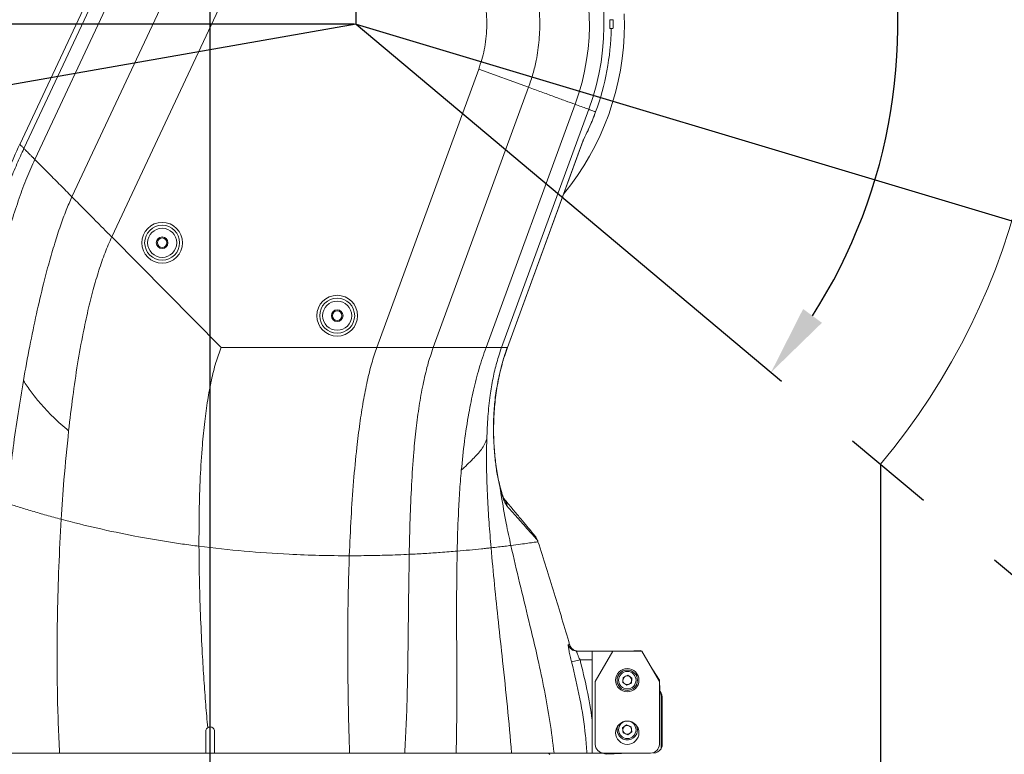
# Model space of a CAD drawing. Header units: millimetres. Extents: x 739 to 2567, y 424 to 1289.
# Tile 24 of 58: x 1993 to 2027, y 1103 to 1128. Entities that reach past the tile are written whole.
import ezdxf

# ---------------------------------------------------------------- set-up
doc = ezdxf.new("R2010")
doc.units = ezdxf.units.MM
doc.header["$PDSIZE"] = -1
doc.linetypes.add('CENTER2', pattern=[28.575, 19.05, -3.175, 3.175, -3.175])
doc.layers.add('5', color=7, linetype='Continuous', lineweight=35)
doc.styles.add('SLDTEXTSTYLE0', font='TXT', dxfattribs={"width": 0.7})
doc.styles.get("Standard").update_dxf_attribs({"font": 'times.ttf'})
doc.dimstyles.new('ISO-25', dxfattribs={"dimtxt": 3.5, "dimasz": 2.5, "dimexe": 1.25, "dimexo": 0.625, "dimtad": 1, "dimdec": 0, "dimlfac": 10, "dimtxsty": 'Standard', "dimcen": 2.5, "dimadec": 0, "dimazin": 0, "dimtfac": 1, "dimtmove": 0, "dimatfit": 3, "dimfxl": 1, "dimarcsym": 0})
doc.dimstyles.new('SLDDIMSTYLE3', dxfattribs={"dimtxt": 3.5, "dimasz": 2.4, "dimexe": 0, "dimexo": 0.0625, "dimgap": 0.875, "dimtad": 2, "dimlfac": 2, "dimrnd": 1e-09, "dimzin": 12, "dimdsep": 46, "dimtxsty": 'SLDTEXTSTYLE0', "dimsah": 1, "dimcen": 0.09, "dimadec": 0, "dimazin": 3, "dimtfac": 1, "dimtdec": 3, "dimtofl": 0, "dimtmove": 0, "dimatfit": 3, "dimfxl": 1, "dimfrac": 2, "dimtolj": 1, "dimtzin": 12, "dimarcsym": 0})

# ---------------------------------------------------------------- blocks, each defined once
blk = doc.blocks.new('*D120')
at = {"layer": '5', "color": 0, "lineweight": -2}
for p, q in [((2004.937, 1127.797), (1961.979, 1127.797)), ((1961.979, 1125.397), (1961.979, 1082.197)), ((1988.936, 1079.797), (1961.979, 1079.797))]:
    blk.add_line(p, q, dxfattribs=at)
at = {"layer": '5', "color": 0}
for points in [[(1962.379, 1125.397), (1961.579, 1125.397), (1961.979, 1127.797)], [(1961.579, 1082.197), (1962.379, 1082.197), (1961.979, 1079.797)]]:
    blk.add_solid(points, dxfattribs=at)
at = {"layer": 'Defpoints', "color": 0}
for p in [(2004.999, 1127.797), (1961.979, 1079.797), (1988.998, 1079.797)]:
    blk.add_point(p, dxfattribs=at)
at = {"layer": '5', "color": 0, "lineweight": 5, "insert": (1956.526, 1103.797), "char_height": 4.5, "attachment_point": 2, "rotation": 90}
blk.add_mtext('\\A1;480', dxfattribs=at)
blk = doc.blocks.new('*D121')
at = {"layer": '5', "color": 0, "lineweight": -2}
for p, q in [((1997.599, 1128.967), (1995.199, 1128.967)), ((1999.999, 1080.259), (1999.999, 1128.967)), ((2004.999, 1127.859), (2004.999, 1128.967)), ((2007.399, 1128.967), (2026.553, 1128.967))]:
    blk.add_line(p, q, dxfattribs=at)
at = {"layer": '5', "color": 0}
for points in [[(1997.599, 1128.567), (1997.599, 1129.367), (1999.999, 1128.967)], [(2007.399, 1129.367), (2007.399, 1128.567), (2004.999, 1128.967)]]:
    blk.add_solid(points, dxfattribs=at)
at = {"layer": 'Defpoints', "color": 0}
for p in [(1999.999, 1128.967), (2004.999, 1127.797), (1999.999, 1080.197)]:
    blk.add_point(p, dxfattribs=at)
at = {"layer": '5', "color": 0, "lineweight": 5, "insert": (2022.633, 1134.419), "char_height": 4.5, "attachment_point": 2}
blk.add_mtext('\\A1;50', dxfattribs=at)
blk = doc.blocks.new('*D122')
at = {"layer": '5', "color": 0, "lineweight": -2}
for p, q in [((2004.937, 1181.797), (1961.979, 1181.797)), ((1961.979, 1130.197), (1961.979, 1179.397)), ((2004.937, 1127.797), (1961.979, 1127.797))]:
    blk.add_line(p, q, dxfattribs=at)
at = {"layer": '5', "color": 0}
for points in [[(1962.379, 1179.397), (1961.579, 1179.397), (1961.979, 1181.797)], [(1961.579, 1130.197), (1962.379, 1130.197), (1961.979, 1127.797)]]:
    blk.add_solid(points, dxfattribs=at)
at = {"layer": 'Defpoints', "color": 0}
for p in [(1961.979, 1181.797), (2004.999, 1181.797), (2004.999, 1127.797)]:
    blk.add_point(p, dxfattribs=at)
at = {"layer": '5', "color": 0, "lineweight": 5, "insert": (1956.526, 1154.797), "char_height": 4.5, "attachment_point": 2, "rotation": 90}
blk.add_mtext('\\A1;540', dxfattribs=at)
blk = doc.blocks.new('*D126')
at = {"layer": '5', "color": 0, "lineweight": -2}
for p, q in [((2005.062, 1251.877), (2144.149, 1251.877)), ((2144.149, 1249.477), (2144.149, 1082.197)), ((2011.062, 1079.797), (2144.149, 1079.797))]:
    blk.add_line(p, q, dxfattribs=at)
at = {"layer": '5', "color": 0}
for points in [[(2144.549, 1249.477), (2143.749, 1249.477), (2144.149, 1251.877)], [(2143.749, 1082.197), (2144.549, 1082.197), (2144.149, 1079.797)]]:
    blk.add_solid(points, dxfattribs=at)
at = {"layer": 'Defpoints', "color": 0}
for p in [(2004.999, 1251.877), (2011, 1079.797), (2144.149, 1079.797)]:
    blk.add_point(p, dxfattribs=at)
at = {"layer": '5', "color": 0, "lineweight": 5, "insert": (2138.683, 1165.837), "char_height": 4.5, "attachment_point": 2, "rotation": 90}
blk.add_mtext('\\A1;1720.8', dxfattribs=at)
blk = doc.blocks.new('*D127')
at = {"layer": '5', "color": 0, "lineweight": -2}
for p, q in [((1880.919, 1127.734), (1880.919, 1010.797)), ((1999.999, 1080.134), (1999.999, 1010.797)), ((1883.319, 1010.797), (1997.599, 1010.797))]:
    blk.add_line(p, q, dxfattribs=at)
at = {"layer": '5', "color": 0}
for points in [[(1883.319, 1011.197), (1883.319, 1010.397), (1880.919, 1010.797)], [(1997.599, 1010.397), (1997.599, 1011.197), (1999.999, 1010.797)]]:
    blk.add_solid(points, dxfattribs=at)
at = {"layer": 'Defpoints', "color": 0}
for p in [(1880.919, 1127.797), (1999.999, 1080.197), (1999.999, 1010.797)]:
    blk.add_point(p, dxfattribs=at)
at = {"layer": '5', "color": 0, "lineweight": 5, "insert": (1940.459, 1016.262), "char_height": 4.5, "attachment_point": 2}
blk.add_mtext('\\A1;1190.8', dxfattribs=at)
blk = doc.blocks.new('*D129')
at = {"color": 0, "lineweight": -2}
for p, q in [((2010.899, 1197.897), (1868.956, 1197.897)), ((1869.956, 1195.497), (1869.956, 1142.551)), ((1869.956, 1082.997), (1869.956, 1135.942)), ((1984.489, 1080.597), (1868.956, 1080.597))]:
    blk.add_line(p, q, dxfattribs=at)
at = {"color": 0}
for points in [[(1870.356, 1195.497), (1869.556, 1195.497), (1869.956, 1197.897)], [(1869.556, 1082.997), (1870.356, 1082.997), (1869.956, 1080.597)]]:
    blk.add_solid(points, dxfattribs=at)
at = {"layer": 'Defpoints', "color": 0}
for p in [(2010.899, 1197.897), (1869.956, 1080.597), (1984.489, 1080.597)]:
    blk.add_point(p, dxfattribs=at)
at = {"color": 0, "lineweight": 5, "insert": (1869.956, 1139.247), "char_height": 3.5, "attachment_point": 5}
blk.add_mtext('1181', dxfattribs=at)
blk = doc.blocks.new('*D132')
at = {"color": 0, "lineweight": -2}
for start, end in [(97.4283, 140.8941), (164.0969, 182.5717)]:
    blk.add_arc((2004.999, 1127.797), 18.525, start, end, dxfattribs=at)
at = {"color": 0}
for points in [[(2002.63, 1145.767), (2002.578, 1146.565), (2004.999, 1146.321)], [(1986.095, 1126.922), (1986.891, 1127.009), (1986.756, 1124.58)]]:
    blk.add_solid(points, dxfattribs=at)
at = {"layer": 'Defpoints', "color": 0}
for p in [(2004.999, 1181.797), (1994.82, 1143.274), (2004.999, 1127.797), (2004.999, 1127.797), (1882.804, 1106.25)]:
    blk.add_point(p, dxfattribs=at)
at = {"color": 0, "lineweight": 5, "insert": (1988.478, 1136.177), "char_height": 3.5, "attachment_point": 5}
blk.add_mtext('100%%d', dxfattribs=at)
blk = doc.blocks.new('*D134')
at = {"color": 0, "lineweight": -2}
for p, q in [((2004.999, 1127.797), (2027.485, 1121.052)), ((2038.667, 1117.699), (2029.784, 1120.363)), ((2050.961, 1117.699), (2038.667, 1117.699))]:
    blk.add_line(p, q, dxfattribs=at)
at = {"color": 0}
blk.add_solid([(2029.899, 1120.746), (2029.669, 1119.98), (2027.485, 1121.052)], dxfattribs=at)
at = {"layer": 'Defpoints', "color": 0}
for p in [(2004.999, 1127.797), (2027.485, 1121.052)]:
    blk.add_point(p, dxfattribs=at)
at = {"color": 0, "insert": (2045.576, 1121.003), "char_height": 3.5, "attachment_point": 5}
blk.add_mtext('R235', dxfattribs=at)
blk = doc.blocks.new('*D147')
at = {"color": 0, "lineweight": -2}
for start, end in [(36.9052, 82.5925), (327.4075, 14.1667)]:
    blk.add_arc((2004.999, 1127.797), 18.577, start, end, dxfattribs=at)
at = {"color": 0}
for points in [[(2007.42, 1146.617), (2007.368, 1145.819), (2004.999, 1146.373)], [(2020.328, 1118.027), (2020.973, 1117.553), (2019.229, 1115.856)]]:
    blk.add_solid(points, dxfattribs=at)
at = {"layer": 'Defpoints', "color": 0}
for p in [(2004.999, 1181.797), (2017.234, 1141.775), (2004.999, 1127.797), (2004.999, 1127.797), (2106.578, 1042.562)]:
    blk.add_point(p, dxfattribs=at)
at = {"color": 0, "lineweight": 5, "insert": (2021.835, 1135.647), "char_height": 3.5, "attachment_point": 5}
blk.add_mtext('130%%d', dxfattribs=at)

msp = doc.modelspace()

# ---------------------------------------------------------------- linework, layer by layer
at = {"color": 1, "linetype": 'CENTER2'}
for q in [(2004.999062, 1181.796605), (1882.803809, 1106.250285), (2100.050095, 1048.039318)]:
    msp.add_line((2004.999062, 1127.796605), q, dxfattribs=at)
at = {"color": 7, "linetype": 'Continuous', "lineweight": 5}
for p, q in [((1993.612183, 1123.533092), (1997.30297, 1131.404972)), ((1993.9871, 1123.155025), (1997.755637, 1131.192736)), ((1996.678761, 1130.516601), (1993.469629, 1123.672015)), ((1996.669684, 1130.493778), (1993.470963, 1123.671399)), ((1995.26118, 1121.870238), (1999.293939, 1130.471492)), ((1996.623652, 1120.496317), (2000.938963, 1129.700211)), ((2013.705102, 1127.946605), (2013.747757, 1127.946605)), ((2013.747776, 1127.946605), (2013.80637, 1127.946605)), ((2013.747758, 1127.646605), (2013.705095, 1127.646605)), ((2013.747776, 1127.646605), (2013.705097, 1127.646605)), ((2013.80637, 1127.646605), (2013.747776, 1127.646605)), ((2005.713162, 1116.709129), (2009.209849, 1126.25402)), ((2010.915916, 1125.629017), (2009.209849, 1126.25402)), ((2007.648193, 1116.709129), (2010.915916, 1125.629017)), ((2009.457324, 1116.709129), (2012.51098, 1125.044679)), ((2009.989702, 1116.709129), (2012.980364, 1124.872725)), ((2010.188397, 1116.709126), (2012.779293, 1123.781485)), ((2010.18969, 1116.708384), (2012.789124, 1123.804047)), ((1993.470963, 1123.671399), (1993.472272, 1123.674172)), ((1996.623652, 1120.496317), (2000.37928, 1116.709129)), ((2000.37928, 1116.709129), (2005.713162, 1116.709129)), ((2010.092296, 1116.399943), (2010.193374, 1116.70752)), ((2009.977324, 1111.630756), (2009.938584, 1111.887417)), ((2011.227874, 1110.078988), (2011.228165, 1110.079078)), ((2011.238451, 1110.044759), (2011.227874, 1110.078988)), ((2011.227874, 1110.078988), (2011.238451, 1110.044759)), ((2012.566786, 1106.296605), (2013.099062, 1106.296605)), ((2013.099062, 1105.996605), (2013.099062, 1106.296605)), ((2013.799062, 1106.296605), (2013.099062, 1106.296605)), ((2013.799062, 1106.296605), (2013.199062, 1105.257374)), ((2014.799062, 1106.296605), (2013.799062, 1106.296605)), ((2014.279168, 1106.296605), (2014.758894, 1106.315699)), ((2014.770956, 1106.296605), (2014.758894, 1106.315699)), ((2015.399062, 1105.257374), (2014.799062, 1106.296605)), ((2012.680421, 1105.996605), (2012.390645, 1105.923327)), ((2013.099062, 1105.996605), (2012.680421, 1105.996605)), ((2013.099062, 1103.939575), (2013.099062, 1105.996605)), ((2015.399752, 1105.301154), (2015.097794, 1105.779185)), ((2013.199062, 1105.257374), (2013.199062, 1103.096605)), ((2014.157026, 1105.39573), (2014.142199, 1105.223161)), ((2014.142199, 1105.223161), (2014.284234, 1105.124035)), ((2014.31389, 1105.469174), (2014.157026, 1105.39573)), ((2014.455925, 1105.370048), (2014.31389, 1105.469174)), ((2014.441097, 1105.197479), (2014.455925, 1105.370048)), ((2015.399062, 1103.096605), (2015.399062, 1105.257374)), ((2015.399752, 1105.301154), (2015.413968, 1104.943991)), ((2014.284234, 1105.124035), (2014.441097, 1105.197479)), ((2015.399062, 1104.96981), (2015.432074, 1104.91263)), ((2015.448753, 1104.822259), (2015.399062, 1104.944238)), ((2015.457319, 1104.74263), (2015.448753, 1104.822259)), ((2015.457319, 1102.943951), (2015.457319, 1104.74263)), ((2015.499062, 1104.66263), (2015.499062, 1103.096605)), ((1999.849062, 1103.546605), (1999.849062, 1102.796605)), ((2000.149062, 1102.796605), (2000.149062, 1103.546605)), ((2014.277182, 1103.768422), (2014.139324, 1103.663565)), ((2014.139324, 1103.663565), (2014.161203, 1103.491747)), ((2014.43692, 1103.701462), (2014.277182, 1103.768422)), ((2014.320942, 1103.424787), (2014.4588, 1103.529644)), ((2014.4588, 1103.529644), (2014.43692, 1103.701462)), ((2014.161203, 1103.491747), (2014.320942, 1103.424787)), ((1999.849062, 1102.796605), (2000.149062, 1102.796605)), ((2011.301393, 1102.79565), (2011.308919, 1102.799367)), ((2011.649062, 1102.746605), (2011.599062, 1102.796605)), ((2013.499062, 1102.796605), (2013.099062, 1102.796605)), ((2013.499062, 1102.796605), (2015.099062, 1102.796605)), ((2014.348796, 1102.796605), (2013.599124, 1102.766765))]:
    msp.add_line(p, q, dxfattribs=at)
at = {"color": 8, "linetype": 'Continuous', "lineweight": 5}
for p, q in [((1993.470963, 1123.671399), (1993.474105, 1123.669917)), ((2010.185071, 1116.710342), (2010.188394, 1116.709125)), ((2009.875552, 1115.593614), (2009.87394, 1115.593947))]:
    msp.add_line(p, q, dxfattribs=at)
msp.add_line((2022.982679, 1112.706558), (2022.982679, 1020.8043))
at = {"color": 7, "linetype": 'Continuous', "lineweight": 5}
for centre, radius in [((1998.353228, 1120.296605), 0.7), ((1998.353228, 1120.296605), 0.6), ((1998.353228, 1120.296605), 0.5), ((1998.353228, 1120.296605), 0.2), ((1998.353228, 1120.296605), 0.165), ((2004.353228, 1117.796605), 0.7), ((2004.353228, 1117.796605), 0.6), ((2004.353228, 1117.796605), 0.5), ((2004.353228, 1117.796605), 0.2), ((2004.353228, 1117.796605), 0.165), ((2014.299062, 1105.296605), 0.4), ((2014.299062, 1105.296605), 0.35), ((2014.299062, 1105.296605), 0.3), ((2014.299062, 1103.496605), 0.4), ((2014.299062, 1103.596605), 0.3)]:
    msp.add_circle(centre, radius, dxfattribs=at)
for centre, radius, start, end in [((2004.999062, 1127.796605), 8.5, 339.8801351, 154.8801351), ((2004.999062, 1127.796605), 8, 339.8801351, 154.8801349), ((2004.999062, 1127.796605), 9.2, 0, 2.2122486), ((2004.999062, 1127.796605), 9.2, 320.6762002, 0), ((2004.999062, 1127.796605), 8.75, 339.8801351, 359.0177369), ((2004.999062, 1127.796605), 8.75, 332.8696444, 339.8801351), ((2009.710485, 1111.213452), 0.47265, 5.8641638, 39.9275355), ((2010.750425, 1109.931549), 0.5, 17.1609806, 40), ((2010.753271, 1109.933969), 0.496264, 16.990931, 39.9971279), ((2012.566995, 1106.596069), 0.299464, 195.4085583, 269.9600923), ((2012.612958, 1106.596393), 0.299788, 195.5526923, 269.984364), ((2012.613523, 1106.596605), 0.3, 195.5802176, 269.9999445), ((2014.299062, 1105.296605), 0.15, 175.0890209, 235.0890209), ((2014.299062, 1105.296605), 0.15, 115.0890209, 175.0890209), ((2014.299062, 1105.296605), 0.15, 55.0890209, 115.0890209), ((2014.299062, 1105.296605), 0.15, 295.0890209, 355.0890209), ((2014.299062, 1105.296605), 0.15, 355.0890209, 55.0890209), ((2014.299062, 1105.296605), 0.15, 235.0890209, 295.0890209), ((2015.306116, 1104.84266), 0.144088, 351.8604902, 29.0523025), ((2014.999062, 1104.66263), 0.5, 0, 30), ((2014.299062, 1103.596605), 0.35, 156.8676034, 337.2571463), ((2014.299062, 1103.596605), 0.15, 127.2571463, 187.2571463), ((2014.299062, 1103.596605), 0.15, 187.2571463, 247.2571463), ((2014.299062, 1103.596605), 0.15, 67.2571463, 127.2571463), ((2014.299062, 1103.596605), 0.15, 7.2571463, 67.2571463), ((2014.299062, 1103.596605), 0.15, 307.2571463, 7.2571463), ((2014.299062, 1103.596605), 0.35, 337.2571463, 23.1323966), ((2014.299062, 1103.596605), 0.15, 247.2571463, 307.2571463), ((2013.499062, 1103.096605), 0.3, 180, 270), ((2015.099062, 1103.096605), 0.3, 270, 0), ((2015.199062, 1103.096605), 0.3, 270, 329.4131196), ((2013.587193, 1103.066528), 0.3, 244.1244623, 272.2793549)]:
    msp.add_arc(centre, radius, start, end, dxfattribs=at)
at = {"color": 8, "linetype": 'Continuous', "lineweight": 5}
msp.add_arc((2009.655241, 1111.813058), 0.304081, 359.113174, 14.7981712, dxfattribs=at)
at = {"color": 7, "linetype": 'Continuous', "lineweight": 5}
msp.add_ellipse((2014.999062, 1104.66263), major_axis=(0.5, 0), ratio=0.4, start_param=0, end_param=0.411516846, dxfattribs=at)
for points, knots in [([(1999.293939, 1130.471492), (1999.389795, 1130.660975), (1999.581508, 1131.039943), (1999.952671, 1131.588389), (2000.392855, 1132.115277), (2000.907509, 1132.605754), (2001.489728, 1133.049011), (2002.139947, 1133.429324), (2002.850381, 1133.73639), (2003.551721, 1133.943487), (2004.228847, 1134.061549), (2004.87165, 1134.107816), (2005.537653, 1134.088106), (2006.21951, 1133.99211), (2006.907459, 1133.815498), (2007.570879, 1133.563807), (2008.200369, 1133.238197), (2008.789409, 1132.845732), (2009.332845, 1132.389626), (2009.821403, 1131.872946), (2010.250197, 1131.303857), (2010.612027, 1130.69171), (2010.900108, 1130.043352), (2011.114195, 1129.368701), (2011.253118, 1128.673226), (2011.311439, 1127.965083), (2011.290653, 1127.253552), (2011.200218, 1126.625239), (2011.071326, 1126.08363), (2010.967955, 1125.781198), (2010.91627, 1125.629981)], [0, 0, 0, 0, 0.033091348, 0.066182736, 0.103023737, 0.139982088, 0.176822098, 0.216911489, 0.257154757, 0.297246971, 0.330666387, 0.364172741, 0.397590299, 0.434401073, 0.471330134, 0.508141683, 0.544827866, 0.581629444, 0.618315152, 0.655244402, 0.692292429, 0.729220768, 0.765905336, 0.802706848, 0.839393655, 0.876281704, 0.91328873, 0.950176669, 0.975088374, 1, 1, 1, 1]), ([(2009.209849, 1126.25402), (2009.278803, 1126.471314), (2009.424251, 1126.929661), (2009.501051, 1127.6631), (2009.462112, 1128.421165), (2009.292178, 1129.160777), (2009.004028, 1129.862828), (2008.598476, 1130.506102), (2008.092155, 1131.073545), (2007.497028, 1131.544862), (2006.833563, 1131.912205), (2006.116551, 1132.160899), (2005.390716, 1132.28415), (2004.678563, 1132.286803), (2004.178803, 1132.212653), (2003.667804, 1132.08786), (2003.147429, 1131.903644), (2002.483369, 1131.535427), (2001.891502, 1131.058462), (2001.455105, 1130.565244), (2001.143775, 1130.104921), (2001.007234, 1129.835114), (2000.938963, 1129.700211)], [0, 0, 0, 0, 0.049891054, 0.10523683, 0.160581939, 0.215695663, 0.270806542, 0.326220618, 0.381635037, 0.436768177, 0.491902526, 0.547147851, 0.602393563, 0.652555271, 0.702719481, 0.712688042, 0.7679008, 0.823111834, 0.878430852, 0.933750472, 0.966875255, 1, 1, 1, 1]), ([(2013.705095, 1127.646605), (2013.70399, 1127.648266), (2013.701781, 1127.65159), (2013.699073, 1127.677518), (2013.697117, 1127.715689), (2013.69605, 1127.763281), (2013.695909, 1127.814494), (2013.696699, 1127.863673), (2013.698388, 1127.905339), (2013.700882, 1127.934635), (2013.703292, 1127.945712), (2013.704752, 1127.946432), (2013.705102, 1127.946605)], [0, 0, 0, 0, 0.1076271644, 0.2152594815, 0.3227583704, 0.4300673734, 0.5372398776, 0.6443549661, 0.7514972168, 0.8587487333, 0.9661753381, 1, 1, 1, 1]), ([(2013.80637, 1127.946605), (2013.807671, 1127.944938), (2013.810276, 1127.941605), (2013.814046, 1127.915625), (2013.817039, 1127.877378), (2013.818801, 1127.829722), (2013.819035, 1127.778539), (2013.817714, 1127.729474), (2013.815062, 1127.6879), (2013.811505, 1127.658606), (2013.808449, 1127.647501), (2013.806771, 1127.646778), (2013.80637, 1127.646605)], [0, 0, 0, 0, 0.107754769, 0.215553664, 0.323267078, 0.430645, 0.537624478, 0.644388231, 0.751259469, 0.858488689, 0.966100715, 1, 1, 1, 1]), ([(2012.51098, 1125.044679), (2012.404352, 1125.083741), (2012.190875, 1125.161947), (2011.778851, 1125.312888), (2011.354178, 1125.468464), (2011.062014, 1125.575495), (2010.915916, 1125.629017)], [0, 0, 0, 0, 0.249602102, 0.499724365, 0.749835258, 1, 1, 1, 1]), ([(2012.980364, 1124.872725), (2012.961596, 1124.8796), (2012.924092, 1124.893339), (2012.721441, 1124.967579), (2012.581214, 1125.018949), (2012.51098, 1125.044679)], [0, 0, 0, 0, 0.333314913, 0.666082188, 1, 1, 1, 1]), ([(2012.811374, 1123.855724), (2012.858079, 1123.950512), (2012.931885, 1124.1003), (2013.024354, 1124.308359), (2013.08946, 1124.462733), (2013.143811, 1124.59759), (2013.187669, 1124.712123), (2013.211, 1124.775561), (2013.215108, 1124.786728)], [0, 0, 0, 0, 0.396805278, 0.627054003, 0.74437217, 0.861024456, 0.975534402, 1, 1, 1, 1]), ([(2013.215109, 1124.786728), (2013.186585, 1124.797177), (2013.129536, 1124.818077), (2013.030089, 1124.854508), (2012.980364, 1124.872725)], [0, 0, 0, 0, 0.4999765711, 1, 1, 1, 1]), ([(2012.779293, 1123.781485), (2012.779517, 1123.782043), (2012.78521, 1123.796276), (2012.797245, 1123.825933), (2012.806485, 1123.845415), (2012.811374, 1123.855724)], [0, 0, 0, 0, 0.018868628, 0.48077855, 1, 1, 1, 1]), ([(2012.786934, 1123.800772), (2012.788264, 1123.804504), (2012.792278, 1123.815775), (2012.798393, 1123.829016), (2012.802985, 1123.838661), (2012.804181, 1123.841104), (2012.804437, 1123.841621), (2012.804453, 1123.841653)], [0, 0, 0, 0, 0.2541825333, 0.7675203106, 0.9085567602, 0.9942849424, 1, 1, 1, 1]), ([(1993.472285, 1123.674165), (1993.472285, 1123.674164), (1993.329447, 1123.373494), (1993.052874, 1122.723793), (1992.677758, 1121.712704), (1992.208284, 1120.293618), (1991.919147, 1119.209632), (1991.726096, 1118.485877)], [0, 0, 0, 0, 0.000001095, 0.182183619, 0.38615181, 0.590146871, 1, 1, 1, 1]), ([(1993.612183, 1123.533092), (1993.531749, 1123.356014), (1993.361429, 1122.981051), (1993.118916, 1122.382912), (1992.851775, 1121.681224), (1992.564322, 1120.873058), (1992.371766, 1120.287288), (1992.271454, 1119.982133)], [0, 0, 0, 0, 0.14986659, 0.317343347, 0.502019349, 0.740578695, 1, 1, 1, 1]), ([(1993.472273, 1123.674175), (1993.480285, 1123.666096), (1993.496156, 1123.650095), (1993.524071, 1123.621944), (1993.554101, 1123.59166), (1993.583687, 1123.561832), (1993.603207, 1123.542145), (1993.612183, 1123.533092)], [0, 0, 0, 0, 0.202215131, 0.400547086, 0.597531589, 0.814934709, 1, 1, 1, 1]), ([(1993.612183, 1123.533092), (1993.6166, 1123.528638), (1993.625433, 1123.519731), (1993.650387, 1123.494567), (1993.689709, 1123.454912), (1993.730255, 1123.414035), (1993.763755, 1123.380238), (1993.786436, 1123.357374), (1993.809867, 1123.333744), (1993.834924, 1123.308454), (1993.853678, 1123.289572), (1993.871019, 1123.272078), (1993.886403, 1123.256568), (1993.906195, 1123.236611), (1993.940342, 1123.202174), (1993.96646, 1123.175837), (1993.9871, 1123.155025)], [0, 0, 0, 0, 0.124989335, 0.249978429, 0.374829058, 0.499561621, 0.546470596, 0.597557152, 0.644291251, 0.691629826, 0.749773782, 0.756630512, 0.795398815, 0.841677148, 0.874886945, 1, 1, 1, 1]), ([(1993.9871, 1123.155025), (1993.894325, 1122.946871), (1993.699685, 1122.510165), (1993.441945, 1121.80872), (1993.190381, 1121.041772), (1992.950394, 1120.212381), (1992.697296, 1119.241641), (1992.542189, 1118.547989), (1992.453261, 1118.15029)], [0, 0, 0, 0, 0.128460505, 0.269508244, 0.422787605, 0.58773064, 0.763629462, 1, 1, 1, 1]), ([(1993.9871, 1123.155025), (1994.033911, 1123.10782), (1994.127383, 1123.013562), (1994.296271, 1122.843251), (1994.47788, 1122.660116), (1994.667676, 1122.468728), (1994.859539, 1122.275257), (1995.057335, 1122.075782), (1995.19115, 1121.940852), (1995.26118, 1121.870238)], [0, 0, 0, 0, 0.141816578, 0.28317839, 0.42576116, 0.569348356, 0.711903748, 0.849227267, 1, 1, 1, 1]), ([(1995.26118, 1121.870238), (1995.193789, 1121.718142), (1995.049246, 1121.391922), (1994.856016, 1120.858921), (1994.660612, 1120.258917), (1994.468247, 1119.594892), (1994.256925, 1118.788409), (1994.033981, 1117.833428), (1993.803426, 1116.72653), (1993.667141, 1115.964321), (1993.596833, 1115.571103)], [0, 0, 0, 0, 0.074042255, 0.158808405, 0.253991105, 0.359096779, 0.473523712, 0.636339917, 0.812390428, 1, 1, 1, 1]), ([(1995.26118, 1121.870238), (1995.321095, 1121.809817), (1995.441774, 1121.688118), (1995.651588, 1121.47653), (1995.84787, 1121.278621), (1996.022446, 1121.102573), (1996.167231, 1120.956571), (1996.313752, 1120.808818), (1996.466114, 1120.655173), (1996.56943, 1120.550993), (1996.623652, 1120.496317)], [0, 0, 0, 0, 0.161756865, 0.325809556, 0.495640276, 0.595142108, 0.694802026, 0.794379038, 0.892085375, 1, 1, 1, 1]), ([(1996.623652, 1120.496317), (1996.545126, 1120.317473), (1996.380159, 1119.94176), (1996.173647, 1119.335699), (1995.979488, 1118.673111), (1995.802211, 1117.957132), (1995.621489, 1117.107734), (1995.446305, 1116.122936), (1995.28042, 1115.003771), (1995.191991, 1114.242286), (1995.146779, 1113.852959)], [0, 0, 0, 0, 0.08262367, 0.173574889, 0.272750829, 0.379774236, 0.494091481, 0.653688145, 0.822939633, 1, 1, 1, 1]), ([(2000.37928, 1116.709129), (2000.314921, 1116.536423), (2000.177033, 1116.166401), (2000.030725, 1115.559806), (1999.904572, 1114.883144), (1999.804812, 1114.142343), (1999.718415, 1113.257189), (1999.655123, 1112.231432), (1999.617466, 1111.072959), (1999.615703, 1110.289862), (1999.614806, 1109.891208)], [0, 0, 0, 0, 0.076358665, 0.163598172, 0.261392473, 0.368923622, 0.485099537, 0.648197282, 0.820906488, 1, 1, 1, 1]), ([(2005.713162, 1116.709129), (2005.653142, 1116.530262), (2005.524514, 1116.146934), (2005.376161, 1115.5268), (2005.24049, 1114.83559), (2005.122879, 1114.076687), (2005.008937, 1113.16059), (2004.907737, 1112.083998), (2004.822699, 1110.845469), (2004.787427, 1110.001056), (2004.769212, 1109.564985)], [0, 0, 0, 0, 0.073148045, 0.156763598, 0.250981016, 0.355519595, 0.469857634, 0.633271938, 0.810614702, 1, 1, 1, 1]), ([(2005.713162, 1116.709129), (2005.790169, 1116.709127), (2005.9369, 1116.709125), (2006.153293, 1116.709126), (2006.361391, 1116.709127), (2006.567023, 1116.709128), (2006.814968, 1116.709131), (2007.093718, 1116.709115), (2007.391709, 1116.709122), (2007.563101, 1116.709127), (2007.648193, 1116.709129)], [0, 0, 0, 0, 0.107913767, 0.205619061, 0.305196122, 0.404856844, 0.504360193, 0.674188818, 0.838242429, 1, 1, 1, 1]), ([(2007.648193, 1116.709129), (2007.580757, 1116.507479), (2007.439272, 1116.084409), (2007.285709, 1115.412351), (2007.156521, 1114.688285), (2007.054753, 1113.915503), (2006.966142, 1113.008255), (2006.897641, 1111.969092), (2006.849001, 1110.802264), (2006.831733, 1110.015354), (2006.822927, 1109.61403)], [0, 0, 0, 0, 0.082234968, 0.172532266, 0.271296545, 0.378321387, 0.49301658, 0.653394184, 0.823230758, 1, 1, 1, 1]), ([(2007.648193, 1116.709129), (2007.745727, 1116.709125), (2007.931671, 1116.709118), (2008.206803, 1116.70913), (2008.473851, 1116.709129), (2008.695709, 1116.709124), (2008.871811, 1116.70913), (2009.002358, 1116.709122), (2009.128651, 1116.709127), (2009.246437, 1116.709127), (2009.35626, 1116.709129), (2009.423369, 1116.709129), (2009.457324, 1116.709129)], [0, 0, 0, 0, 0.147871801, 0.281910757, 0.421691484, 0.562526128, 0.634200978, 0.709372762, 0.781624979, 0.854573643, 0.926418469, 1, 1, 1, 1]), ([(2009.457324, 1116.709129), (2009.375732, 1116.470792), (2009.209219, 1115.984397), (2009.017538, 1115.2275), (2008.84807, 1114.391156), (2008.707864, 1113.472848), (2008.643023, 1112.825796), (2008.609824, 1112.494515)], [0, 0, 0, 0, 0.1699650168, 0.346861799, 0.5317205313, 0.7602471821, 1, 1, 1, 1]), ([(2009.457324, 1116.709129), (2009.486623, 1116.709128), (2009.52246, 1116.709128), (2009.56691, 1116.709129), (2009.592008, 1116.709129), (2009.613508, 1116.709126), (2009.647716, 1116.709131), (2009.691261, 1116.70911), (2009.750462, 1116.709129), (2009.814474, 1116.709129), (2009.879658, 1116.709129), (2009.9355, 1116.709129), (2009.970906, 1116.709129), (2009.983436, 1116.709129), (2009.989702, 1116.709129)], [0, 0, 0, 0, 0.1250727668, 0.1529883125, 0.1876123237, 0.2307507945, 0.243418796, 0.3316553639, 0.4145046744, 0.5003517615, 0.6252293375, 0.7501919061, 0.8750758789, 1, 1, 1, 1]), ([(2009.989702, 1116.709129), (2009.932451, 1116.538847), (2009.814531, 1116.188116), (2009.689478, 1115.635979), (2009.586652, 1115.014765), (2009.513535, 1114.320024), (2009.492606, 1113.828195), (2009.481765, 1113.57346)], [0, 0, 0, 0, 0.162507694, 0.334720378, 0.518358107, 0.750541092, 1, 1, 1, 1]), ([(2009.87394, 1115.593947), (2009.951231, 1115.91937), (2010.040649, 1116.295856), (2010.170355, 1116.659924), (2010.188383, 1116.709127), (2010.188383, 1116.709129)], [0, 0, 0, 0, 0.864367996, 0.999994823, 1, 1, 1, 1]), ([(2009.879864, 1115.59269), (2009.900238, 1115.693968), (2009.954131, 1115.961868), (2010.059391, 1116.334333), (2010.150803, 1116.602371), (2010.187365, 1116.709578)], [0, 0, 0, 0, 0.2672473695, 0.7069204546, 1, 1, 1, 1]), ([(2009.989702, 1116.709129), (2010.000178, 1116.709129), (2010.022588, 1116.709131), (2010.058193, 1116.70913), (2010.09449, 1116.709123), (2010.129012, 1116.709128), (2010.16055, 1116.709128), (2010.179037, 1116.709127), (2010.188396, 1116.709126)], [0, 0, 0, 0, 0.152110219, 0.325376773, 0.510995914, 0.668604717, 0.832225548, 1, 1, 1, 1]), ([(1993.596833, 1115.571103), (1993.534133, 1115.19449), (1993.406337, 1114.426868), (1993.205566, 1113.026397), (1993.090384, 1112.005486), (1993.019022, 1111.372965)], [0, 0, 0, 0, 0.268163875, 0.546579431, 1, 1, 1, 1]), ([(1993.596833, 1115.571103), (1993.683183, 1115.441969), (1993.856477, 1115.182814), (1994.194895, 1114.760321), (1994.613495, 1114.304319), (1994.968059, 1114.004224), (1995.146779, 1113.852959)], [0, 0, 0, 0, 0.207386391, 0.416197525, 0.705730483, 1, 1, 1, 1]), ([(2009.938584, 1111.887419), (2009.938584, 1111.88742), (2009.90386, 1112.022912), (2009.843993, 1112.304604), (2009.778537, 1112.765894), (2009.73171, 1113.266318), (2009.705691, 1113.811331), (2009.716201, 1114.387768), (2009.765022, 1114.989561), (2009.83765, 1115.392572), (2009.87394, 1115.593947)], [0, 0, 0, 0, 0.0000013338, 0.1475840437, 0.2953575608, 0.4426407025, 0.5851001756, 0.7274068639, 0.8637923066, 1, 1, 1, 1]), ([(2009.930217, 1111.964093), (2009.911236, 1112.044598), (2009.871863, 1112.211591), (2009.825569, 1112.480903), (2009.785788, 1112.764165), (2009.755421, 1113.050638), (2009.733047, 1113.338271), (2009.717982, 1113.633081), (2009.714344, 1113.938943), (2009.721958, 1114.259585), (2009.741358, 1114.583602), (2009.772294, 1114.909064), (2009.816256, 1115.230437), (2009.853031, 1115.458529), (2009.878902, 1115.577165), (2009.88216, 1115.592104)], [0, 0, 0, 0, 0.091812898, 0.190449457, 0.282679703, 0.369767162, 0.453076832, 0.529955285, 0.611547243, 0.690246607, 0.767993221, 0.844088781, 0.918059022, 0.989681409, 1, 1, 1, 1]), ([(1995.146779, 1113.852959), (1995.089621, 1113.289534), (1994.986561, 1112.273622), (1994.920704, 1111.265386), (1994.891371, 1110.816318)], [0, 0, 0, 0, 0.55459956, 1, 1, 1, 1]), ([(2008.609824, 1112.494515), (2008.744008, 1112.623672), (2008.984412, 1112.855072), (2009.266864, 1113.156026), (2009.41401, 1113.390527), (2009.459046, 1113.512119), (2009.481765, 1113.57346)], [0, 0, 0, 0, 0.382229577, 0.684807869, 0.840991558, 1, 1, 1, 1]), ([(2009.481765, 1113.57346), (2009.476715, 1113.243443), (2009.466266, 1112.560561), (2009.503175, 1111.609303), (2009.557809, 1110.694535), (2009.604481, 1110.126229), (2009.628234, 1109.836987)], [0, 0, 0, 0, 0.258584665, 0.535072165, 0.763372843, 1, 1, 1, 1]), ([(2008.609824, 1112.494515), (2008.588877, 1112.240465), (2008.546411, 1111.725424), (2008.49605, 1110.799858), (2008.477556, 1110.134239), (2008.466131, 1109.723067)], [0, 0, 0, 0, 0.271191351, 0.549794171, 1, 1, 1, 1]), ([(2009.949364, 1111.890674), (2009.944608, 1111.908206), (2009.937817, 1111.933236), (2009.931641, 1111.959569), (2009.929791, 1111.967457)], [0, 0, 0, 0, 0.7004260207, 1, 1, 1, 1]), ([(2009.959286, 1111.808352), (2009.952338, 1111.834606), (2009.94539, 1111.860861), (2009.938585, 1111.887414), (2009.938585, 1111.887416)], [0, 0, 0, 0, 0.999953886, 1, 1, 1, 1]), ([(2010.086089, 1111.50144), (2010.085484, 1111.502384), (2010.084027, 1111.50466), (2010.068336, 1111.534939), (2010.044209, 1111.590833), (2010.01124, 1111.680408), (2009.978474, 1111.781544), (2009.957538, 1111.861938), (2009.949401, 1111.893184)], [0, 0, 0, 0, 0.1007579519, 0.2429083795, 0.4142453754, 0.6171233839, 0.8511946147, 1, 1, 1, 1]), ([(2010.180661, 1111.261743), (2010.154657, 1111.299493), (2010.101652, 1111.37644), (2010.024263, 1111.579432), (2009.978546, 1111.740497), (2009.959286, 1111.808352)], [0, 0, 0, 0, 0.357880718, 0.729483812, 1, 1, 1, 1]), ([(2009.977324, 1111.630756), (2010.031841, 1111.311602), (2010.130548, 1110.733747), (2010.25335, 1110.170048), (2010.308328, 1109.917685)], [0, 0, 0, 0, 0.5523089, 1, 1, 1, 1]), ([(1993.019022, 1111.372965), (1993.160911, 1111.326877), (1993.44542, 1111.234463), (1993.901861, 1111.094907), (1994.381871, 1110.954576), (1994.721042, 1110.862538), (1994.891371, 1110.816318)], [0, 0, 0, 0, 0.2460312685, 0.4933285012, 0.7455528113, 1, 1, 1, 1]), ([(2010.072939, 1111.516807), (2010.166205, 1111.405657), (2010.352785, 1111.1833), (2010.600996, 1110.887494), (2010.818016, 1110.628859), (2011.006856, 1110.403809), (2011.089696, 1110.305084), (2011.133448, 1110.252943)], [0, 0, 0, 0, 0.195215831, 0.390529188, 0.585760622, 0.781218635, 1, 1, 1, 1]), ([(2011.227874, 1110.078988), (2011.184532, 1110.129332), (2011.102537, 1110.224575), (2010.916495, 1110.437635), (2010.702783, 1110.680054), (2010.458063, 1110.954687), (2010.273144, 1111.159373), (2010.180661, 1111.261743)], [0, 0, 0, 0, 0.2189640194, 0.4142423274, 0.6097415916, 0.8048190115, 1, 1, 1, 1]), ([(1994.891371, 1110.816318), (1994.861678, 1110.270902), (1994.802714, 1109.187795), (1994.758935, 1107.593388), (1994.745766, 1106.159297), (1994.758631, 1104.899411), (1994.78618, 1103.822359), (1994.821714, 1103.129), (1994.838749, 1102.796605)], [0, 0, 0, 0, 0.202793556, 0.402714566, 0.595726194, 0.739887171, 0.875302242, 1, 1, 1, 1]), ([(1994.891371, 1110.816318), (1995.30746, 1110.710149), (1996.13953, 1110.497838), (1997.33857, 1110.249926), (1998.316238, 1110.078648), (1999.053517, 1109.966171), (1999.427789, 1109.916185), (1999.614806, 1109.891208)], [0, 0, 0, 0, 0.27123866, 0.542406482, 0.769904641, 0.885025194, 1, 1, 1, 1]), ([(2010.308328, 1109.917685), (2010.424017, 1109.932585), (2010.655575, 1109.962407), (2010.920483, 1109.998995), (2011.126358, 1110.028305), (2011.201153, 1110.039284), (2011.238451, 1110.044759)], [0, 0, 0, 0, 0.216540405, 0.433414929, 0.717462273, 1, 1, 1, 1]), ([(2012.324147, 1106.516012), (2012.149269, 1107.105889), (2011.79945, 1108.285855), (2011.425473, 1109.458387), (2011.238451, 1110.044759)], [0, 0, 0, 0, 0.49990985, 1, 1, 1, 1]), ([(1999.614806, 1109.891208), (2000.129876, 1109.830774), (2001.159954, 1109.709916), (2002.537527, 1109.618981), (2003.741143, 1109.572221), (2004.426343, 1109.567398), (2004.769212, 1109.564985)], [0, 0, 0, 0, 0.2996652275, 0.5992947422, 0.7994903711, 1, 1, 1, 1]), ([(1999.614806, 1109.891208), (1999.618905, 1109.474244), (1999.627094, 1108.641383), (1999.668627, 1107.414507), (1999.722161, 1106.303962), (1999.783059, 1105.322248), (1999.844168, 1104.475842), (1999.891199, 1103.932477), (1999.91391, 1103.670092)], [0, 0, 0, 0, 0.197501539, 0.39449864, 0.5870148, 0.732524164, 0.870838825, 1, 1, 1, 1]), ([(2004.769212, 1109.564985), (2004.990095, 1109.565979), (2005.431774, 1109.567966), (2005.98534, 1109.581343), (2006.449929, 1109.597127), (2006.698243, 1109.60838), (2006.822927, 1109.61403)], [0, 0, 0, 0, 0.295813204, 0.591510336, 0.794889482, 1, 1, 1, 1]), ([(2006.822927, 1109.61403), (2006.813545, 1108.959216), (2006.794799, 1107.650754), (2006.780858, 1106.020636), (2006.752973, 1104.713621), (2006.722335, 1103.747694), (2006.686085, 1103.108687), (2006.668381, 1102.796605)], [0, 0, 0, 0, 0.288288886, 0.576064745, 0.722773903, 0.864606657, 1, 1, 1, 1]), ([(2006.822927, 1109.61403), (2007.003564, 1109.623286), (2007.364884, 1109.6418), (2007.824809, 1109.672622), (2008.199902, 1109.700857), (2008.377136, 1109.715643), (2008.466131, 1109.723067)], [0, 0, 0, 0, 0.308547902, 0.617172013, 0.807768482, 1, 1, 1, 1]), ([(2008.466131, 1109.723067), (2008.45773, 1109.069767), (2008.440846, 1107.756659), (2008.45461, 1105.95321), (2008.460167, 1104.302275), (2008.441627, 1103.292999), (2008.432508, 1102.796605)], [0, 0, 0, 0, 0.281791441, 0.566390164, 0.786736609, 1, 1, 1, 1]), ([(2008.466131, 1109.723067), (2008.605902, 1109.735318), (2008.891459, 1109.760347), (2009.245175, 1109.795804), (2009.481556, 1109.820821), (2009.579233, 1109.831586), (2009.628234, 1109.836987)], [0, 0, 0, 0, 0.322147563, 0.658160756, 0.828511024, 1, 1, 1, 1]), ([(2009.628234, 1109.836987), (2009.715546, 1109.846841), (2009.890064, 1109.866537), (2010.132085, 1109.895613), (2010.244539, 1109.909696), (2010.308328, 1109.917685)], [0, 0, 0, 0, 0.302298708, 0.604229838, 1, 1, 1, 1]), ([(2009.628234, 1109.836987), (2009.666593, 1109.416622), (2009.744395, 1108.564009), (2009.882315, 1107.276473), (2010.033713, 1105.883296), (2010.19295, 1104.396094), (2010.286497, 1103.328031), (2010.333043, 1102.796605)], [0, 0, 0, 0, 0.1807270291, 0.3665630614, 0.5553547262, 0.7787618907, 1, 1, 1, 1]), ([(2010.308328, 1109.917685), (2010.406655, 1109.491032), (2010.606193, 1108.625211), (2010.928076, 1107.330885), (2011.218316, 1106.106052), (2011.461419, 1104.955386), (2011.656018, 1103.886274), (2011.745709, 1103.159621), (2011.790517, 1102.796605)], [0, 0, 0, 0, 0.179385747, 0.364033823, 0.552168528, 0.701304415, 0.850779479, 1, 1, 1, 1]), ([(2004.769212, 1109.564985), (2004.756418, 1109.159993), (2004.73036, 1108.335092), (2004.715133, 1107.092527), (2004.715114, 1105.747151), (2004.733496, 1104.309875), (2004.763135, 1103.302873), (2004.778036, 1102.796605)], [0, 0, 0, 0, 0.176113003, 0.358712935, 0.546342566, 0.771924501, 1, 1, 1, 1]), ([(2012.390645, 1105.923327), (2012.373966, 1105.990949), (2012.340605, 1106.12621), (2012.30157, 1106.306916), (2012.277452, 1106.440497), (2012.270943, 1106.507669), (2012.276257, 1106.514054), (2012.278294, 1106.516501)], [0, 0, 0, 0, 0.2213865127, 0.442831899, 0.6594165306, 0.8694600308, 1, 1, 1, 1]), ([(2012.278294, 1106.516501), (2012.290535, 1106.516277), (2012.308134, 1106.515955), (2012.320409, 1106.515999), (2012.324147, 1106.516012)], [0, 0, 0, 0, 0.695565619, 1, 1, 1, 1]), ([(2012.566786, 1106.296605), (2012.564746, 1106.295348), (2012.559421, 1106.292068), (2012.566203, 1106.257519), (2012.590957, 1106.189239), (2012.630529, 1106.097802), (2012.663654, 1106.030613), (2012.680421, 1105.996605)], [0, 0, 0, 0, 0.126362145, 0.329808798, 0.543751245, 0.76906076, 1, 1, 1, 1]), ([(2012.916116, 1102.796605), (2012.916115, 1102.796607), (2012.904855, 1102.996357), (2012.852333, 1103.622354), (2012.690686, 1104.669927), (2012.490846, 1105.504745), (2012.390645, 1105.923327)], [0, 0, 0, 0, 0.00000189, 0.189051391, 0.593386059, 1, 1, 1, 1]), ([(2012.680421, 1105.996605), (2012.763522, 1105.656916), (2012.929927, 1104.976707), (2013.042637, 1104.285567), (2013.099062, 1103.939575)], [0, 0, 0, 0, 0.499387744, 1, 1, 1, 1]), ([(2013.099062, 1103.939575), (2013.099062, 1103.739563), (2013.099062, 1103.35851), (2013.099062, 1102.977585), (2013.099062, 1102.796605)], [0, 0, 0, 0, 0.52489255, 1, 1, 1, 1]), ([(1999.91391, 1103.670092), (1999.900616, 1103.658667), (1999.874072, 1103.635855), (1999.852941, 1103.591389), (1999.8503, 1103.560898), (1999.849062, 1103.546605)], [0, 0, 0, 0, 0.347702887, 0.694206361, 1, 1, 1, 1]), ([(2000.149062, 1103.546605), (2000.147038, 1103.565315), (2000.142987, 1103.602775), (2000.111163, 1103.651485), (2000.065658, 1103.684729), (2000.014552, 1103.698541), (1999.966468, 1103.695316), (1999.933624, 1103.68288), (1999.91778, 1103.672603), (1999.91391, 1103.670092)], [0, 0, 0, 0, 0.1849930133, 0.3703862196, 0.5426356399, 0.6931366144, 0.8276326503, 0.9579001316, 1, 1, 1, 1]), ([(2015.499062, 1103.096605), (2015.499062, 1103.096316), (2015.499021, 1103.055792), (2015.48917, 1103.002941), (2015.463165, 1102.954779), (2015.457319, 1102.943951)], [0, 0, 0, 0, 0.0055307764, 0.7764340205, 1, 1, 1, 1]), ([(1994.838749, 1102.796605), (1995.249793, 1102.796605), (1996.071881, 1102.796605), (1997.336072, 1102.796605), (1998.597783, 1102.796605), (1999.431967, 1102.796605), (1999.849062, 1102.796605)], [0, 0, 0, 0, 0.257266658, 0.514533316, 0.757264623, 1, 1, 1, 1]), ([(2000.149062, 1102.796605), (2000.544267, 1102.796605), (2001.334677, 1102.796605), (2002.50814, 1102.796605), (2003.663662, 1102.796605), (2004.406579, 1102.796605), (2004.778036, 1102.796605)], [0, 0, 0, 0, 0.2500003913, 0.5000011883, 0.7500014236, 1, 1, 1, 1]), ([(2008.432508, 1102.796605), (2008.662324, 1102.796605), (2009.121953, 1102.796605), (2009.757597, 1102.796605), (2010.141223, 1102.796605), (2010.333043, 1102.796605)], [0, 0, 0, 0, 0.33332888, 0.666653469, 1, 1, 1, 1]), ([(2010.333043, 1102.796605), (2010.51803, 1102.796605), (2010.888001, 1102.796605), (2011.375528, 1102.796605), (2011.652184, 1102.796605), (2011.790517, 1102.796605)], [0, 0, 0, 0, 0.333329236, 0.666653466, 1, 1, 1, 1]), ([(2011.790517, 1102.796605), (2011.916708, 1102.796605), (2012.169089, 1102.796605), (2012.467528, 1102.796605), (2012.68191, 1102.796605), (2012.829479, 1102.796605), (2012.887235, 1102.796605), (2012.916113, 1102.796605)], [0, 0, 0, 0, 0.225234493, 0.450465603, 0.675711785, 0.837855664, 1, 1, 1, 1]), ([(2013.099062, 1102.796605), (2013.069139, 1102.796605), (2013.009291, 1102.796605), (2012.946344, 1102.796605), (2012.921734, 1102.796605), (2012.916765, 1102.796605), (2012.916116, 1102.796605)], [0, 0, 0, 0, 0.317558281, 0.635130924, 0.952346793, 1, 1, 1, 1])]:
    msp.add_open_spline(points, degree=3, knots=knots, dxfattribs=at)
at = {"color": 8, "linetype": 'Continuous', "lineweight": 5}
for points, knots in [([(2012.787575, 1123.800536), (2012.788154, 1123.801871), (2012.789281, 1123.804467), (2012.789367, 1123.804666), (2012.788006, 1123.80153), (2012.784781, 1123.794098), (2012.781481, 1123.786514), (2012.779293, 1123.781485)], [0, 0, 0, 0, 0.16385832, 0.318899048, 0.49232081, 0.66336107, 1, 1, 1, 1]), ([(2009.930232, 1111.964098), (2009.930233, 1111.964096), (2009.939471, 1111.940129), (2009.939028, 1111.913771), (2009.938585, 1111.887416)], [0, 0, 0, 0, 0.000079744, 1, 1, 1, 1])]:
    msp.add_open_spline(points, degree=3, knots=knots, dxfattribs=at)
at = {"color": 7, "linetype": 'Continuous', "lineweight": 5}
for points in [[(1992.772264, 1102.796605), (1993.103916, 1102.796605), (1993.767219, 1102.796605), (1994.481572, 1102.796605), (1994.838749, 1102.796605)], [(2004.778036, 1102.796605), (2005.102539, 1102.796605), (2005.751545, 1102.796605), (2006.362769, 1102.796605), (2006.668381, 1102.796605)], [(2006.668381, 1102.796605), (2006.975635, 1102.796605), (2007.590145, 1102.796605), (2008.15172, 1102.796605), (2008.432508, 1102.796605)]]:
    msp.add_open_spline(points, degree=3, dxfattribs=at)
at = {"layer": '5', "lineweight": 5}
for radius, start, end in [(124.080311, 315, 195), (23.475945, 320, 70.2786257)]:
    msp.add_arc((2004.999062, 1127.796605), radius, start, end, dxfattribs=at)
msp.add_point((2004.999062, 1127.796605), dxfattribs=at)

# ---------------------------------------------------------------- dimensions: what is measured, and where the dimension line sits
at = {"color": 3, "lineweight": 5}
dim = msp.add_linear_dim(base=(1869.955761, 1080.596605), p1=(2010.899062, 1197.896605), p2=(1984.488587, 1080.596605), angle=90, text='1181', dimstyle='ISO-25', override={"dimtxt": 3.5, "dimasz": 2.4, "dimexe": 1, "dimexo": 0, "dimgap": 1.524, "dimtad": 1, "dimjust": 0, "dimtih": 1, "dimtoh": 1, "dimdec": 2, "dimlfac": 5, "dimzin": 0, "dimpost": '<>', "dimse1": 0, "dimse2": 0, "dimsd1": 0, "dimsd2": 0, "dimadec": 2, "dimtdec": 3, "dimtofl": 1, "dimtvp": 0.1, "dimtzin": 0}, dxfattribs=at)
dim.commit()
dim.dimension.update_dxf_attribs({"geometry": '*D129', "text_midpoint": (1869.955761, 1139.246605), "dimtype": 160})
dim = msp.add_angular_dim_2l(base=(1994.819572, 1143.273767), line1=((2004.999062, 1127.796605), (1882.803809, 1106.250285)), line2=((2004.999062, 1127.796605), (2004.999062, 1181.796605)), dimstyle='ISO-25', override={"dimasz": 2.4, "dimexe": 1, "dimexo": 0, "dimgap": 1.524, "dimtih": 1, "dimtoh": 1, "dimlfac": 2.5, "dimzin": 0, "dimpost": '<>', "dimtdec": 3, "dimtvp": 0.1, "dimtzin": 0}, dxfattribs=at)
dim.commit()
dim.dimension.update_dxf_attribs({"geometry": '*D132', "text_midpoint": (1988.4783, 1136.176878), "dimtype": 162})
dim = msp.add_angular_dim_2l(base=(2017.23416, 1141.774758), line1=((2004.999062, 1127.796605), (2004.999062, 1181.796605)), line2=((2004.999062, 1127.796605), (2106.578077, 1042.56169)), dimstyle='ISO-25', override={"dimasz": 2.4, "dimexe": 1, "dimexo": 0, "dimgap": 1.524, "dimtih": 1, "dimtoh": 1, "dimlfac": 2.5, "dimzin": 0, "dimpost": '<>', "dimtdec": 3, "dimtvp": 0.1, "dimtzin": 0}, dxfattribs=at)
dim.commit()
dim.dimension.update_dxf_attribs({"geometry": '*D147', "text_midpoint": (2021.83509, 1135.647373)})
at = {"color": 3}
dim = msp.add_radius_dim(center=(2004.999062, 1127.796605), mpoint=(2027.48539, 1121.052346), dimstyle='ISO-25', override={"dimtxt": 3.5, "dimasz": 2.4, "dimexe": 1, "dimexo": 0, "dimgap": 1.524, "dimtih": 1, "dimtoh": 1, "dimlfac": 10, "dimzin": 0, "dimadec": 2, "dimtdec": 3, "dimtzin": 0}, dxfattribs=at)
dim.commit()
dim.dimension.update_dxf_attribs({"geometry": '*D134', "text_midpoint": (2038.666864, 1117.698719), "dimtype": 164})
at = {"layer": '5', "color": 3, "lineweight": 5}
dim = msp.add_linear_dim(base=(2144.149062, 1079.796605), p1=(2004.999062, 1251.876916), p2=(2010.999747, 1079.796605), angle=90, text='1720.8', dimstyle='SLDDIMSTYLE3', override={"dimtxt": 4.5, "dimgap": 0.875, "dimtad": 1, "dimdec": 0, "dimlfac": 2, "dimpost": '<>', "dimtxsty": 'Standard', "dimse1": 0, "dimse2": 0, "dimsd1": 0, "dimsd2": 0, "dimtofl": 0, "dimtvp": 0.1, "dimfrac": 0}, dxfattribs=at)
dim.commit()
dim.dimension.update_dxf_attribs({"geometry": '*D126', "text_midpoint": (2144.149062, 1165.83676), "dimtype": 160})
at = {"layer": '5', "color": 1, "lineweight": 5}
for base, p2, text, picture, middle in [((1961.978578, 1181.796605), (2004.999062, 1181.796605), '540', '*D122', (1961.978578, 1154.796605)), ((1961.978578, 1079.796605), (1988.998376, 1079.796605), '480', '*D120', (1961.978578, 1103.796605))]:
    dim = msp.add_linear_dim(base=base, p1=(2004.999062, 1127.796605), p2=p2, angle=90, text=text, dimstyle='SLDDIMSTYLE3', override={"dimtxt": 4.5, "dimtad": 1, "dimdec": 0, "dimpost": '<>', "dimtxsty": 'Standard', "dimtvp": 0.1, "dimfrac": 0}, dxfattribs=at)
    dim.commit()
    dim.dimension.update_dxf_attribs({"geometry": picture, "text_midpoint": middle, "dimtype": 160})
dim = msp.add_linear_dim(base=(1999.999062, 1128.966536), p1=(2004.999062, 1127.796605), p2=(1999.999062, 1080.196605), text='50', dimstyle='SLDDIMSTYLE3', override={"dimtxt": 4.5, "dimtad": 1, "dimdec": 0, "dimpost": '<>', "dimtxsty": 'Standard', "dimtvp": 0.1, "dimfrac": 0}, dxfattribs=at)
dim.commit()
dim.dimension.update_dxf_attribs({"geometry": '*D121', "text_midpoint": (2022.632739, 1128.966536), "dimtype": 160})
at = {"layer": '5', "color": 3, "lineweight": 5}
dim = msp.add_linear_dim(base=(1999.999062, 1010.796605), p1=(1880.918751, 1127.796605), p2=(1999.999062, 1080.196605), text='1190.8', dimstyle='SLDDIMSTYLE3', override={"dimtxt": 4.5, "dimtad": 1, "dimdec": 0, "dimpost": '<>', "dimtxsty": 'Standard', "dimtvp": 0.1, "dimfrac": 0}, dxfattribs=at)
dim.commit()
dim.dimension.update_dxf_attribs({"geometry": '*D127', "text_midpoint": (1940.458906, 1010.796605), "dimtype": 160})

doc.saveas('drawing.dxf')
